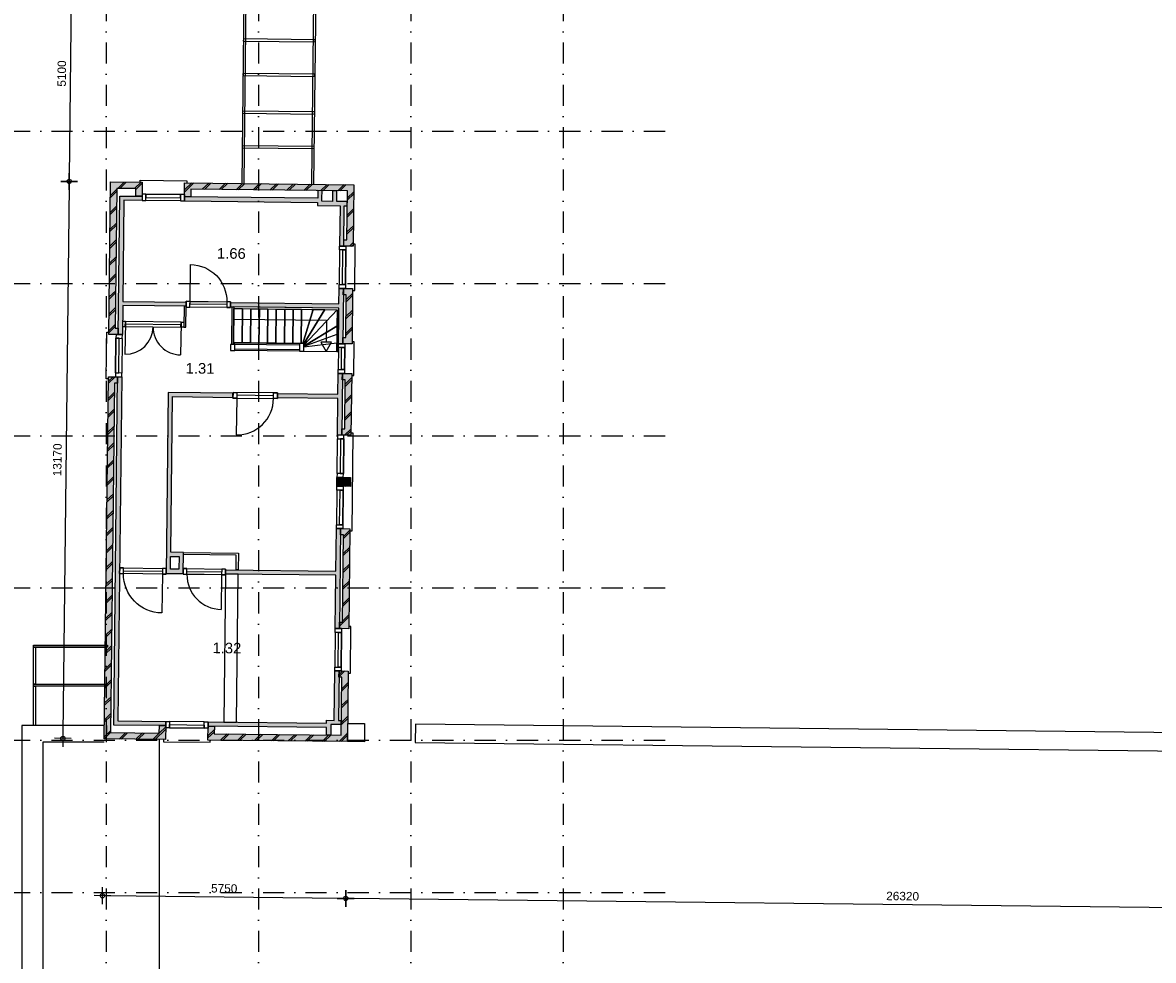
# Model space of a CAD drawing. Header units: millimetres. Extents: x -5500 to 79887, y -71178 to 5500.
# Tile 8 of 16: x 26822 to 53546, y -38207 to -16033. Entities that reach past the tile are written whole.
import ezdxf

# ---------------------------------------------------------------- set-up
doc = ezdxf.new("R2010")
doc.units = ezdxf.units.MM
doc.header["$LTSCALE"] = 100
doc.linetypes.add('p_stramien$0$DASHDOT', pattern=[1, 0.5, -0.25, 0, -0.25])
for name, color, linetype in [('1e verdieping_deel 2$0$A--A21--_BUITENWAND', 9, 'Continuous'), ('1e verdieping_deel 2$0$A--T$1A_0_25MM', 4, 'Continuous'), ('1e verdieping_deel 2$1$A--L21--_BUITENWAND', 2, 'Continuous'), ('1e verdieping_deel 2$1$A--L22--_BINNENWAND', 2, 'Continuous'), ('1e verdieping_deel 2$1$A--L24--_TRAPPEN', 1, 'Continuous'), ('1e verdieping_deel 2$1$A--L31--_BUITENKOZIJN', 1, 'Continuous'), ('1e verdieping_deel 2$1$A--L32--_BINNENKOZIJN', 1, 'Continuous'), ('A--L27--_DAKEN', 7, 'Continuous'), ('A--M$1A_MAATVOERING', 1, 'Continuous'), ('p_stramien$0$A--L$7A-_STRAMIEN', 250, 'p_stramien$0$DASHDOT')]:
    doc.layers.add(name, color=color, linetype=linetype)
doc.styles.add('1e verdieping_deel 2$0$TEXT-0_25', font='arial.ttf', dxfattribs={"height": 250})
doc.styles.add('TEXT-0_20', font='arial.ttf', dxfattribs={"height": 200})
doc.dimstyles.new('DIM-2', dxfattribs={"dimscale": 100, "dimtxt": 2, "dimasz": 1, "dimexe": 0, "dimexo": 0, "dimgap": 0, "dimtad": 0, "dimdec": 0, "dimzin": 0, "dimdsep": 46, "dimtxsty": 'TEXT-0_20', "dimblk1": 'MAATPUNT', "dimblk2": 'MAATPUNT', "dimsah": 1, "dimcen": 0, "dimse1": 1, "dimse2": 1, "dimclrd": 9, "dimclre": 1, "dimclrt": 2, "dimazin": 0, "dimtfac": 0.75, "dimtdec": 0, "dimtix": 1, "dimtmove": 2, "dimatfit": 3, "dimfxl": 1, "dimtvp": 1, "dimtolj": 1, "dimtzin": 0, "dimarcsym": 0})
pattern_1 = [(44.3514, (28751.47, -32919.44), (-197.723, 202.251), []), (44.3514, (28801.47, -32920), (-197.723, 202.251), [])]

# ---------------------------------------------------------------- blocks, each defined once
blk = doc.blocks.new('p_stramien')
at = {"layer": 'p_stramien$0$A--L$7A-_STRAMIEN', "ltscale": 10}
for points in [[(28800, 4500), (28800, -70400)], [(32400, 4500), (32400, -70400)], [(36000, 4500), (36000, -70400)], [(39600, 4500), (39600, -70400)], [(-4500.1, -18600), (42100, -18600)], [(-4500.1, -22200), (42100, -22200)], [(-4500.1, -25800), (42100, -25800)], [(-4500.1, -29400), (42100, -29400)], [(-4500.1, -33000), (42100, -33000)], [(-4500.1, -36600), (42100, -36600)]]:
    blk.add_lwpolyline(points, dxfattribs=at)
blk = doc.blocks.new('MAATPUNT')
at = {"color": 9, "linetype": 'Continuous'}
for p, q in [((-2, 0), (2, 0)), ((0, 2), (0, -2))]:
    blk.add_line(p, q, dxfattribs=at)
at = {"color": 1, "linetype": 'Continuous'}
blk.add_circle((0, 0), 0.5, dxfattribs=at)
blk = doc.blocks.new('*D388')
at = {"layer": 'A--M$1A_MAATVOERING', "color": 9, "lineweight": -2}
blk.add_line((60677, -37040), (34559, -36744), dxfattribs=at)
at = {"layer": 'A--M$1A_MAATVOERING', "color": 9, "lineweight": -2, "xscale": 100, "yscale": 100, "zscale": 100}
for p, rotation in [((34459, -36743), 179.351396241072), ((60777, -37041), 359.351396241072)]:
    blk.add_blockref('MAATPUNT', p, dxfattribs=dict(at, rotation=rotation))
at = {"layer": 'A--M$1A_MAATVOERING', "color": 2, "insert": (47620, -36688), "char_height": 200, "attachment_point": 5, "rotation": 359.3514, "style": 'TEXT-0_20'}
blk.add_mtext('\\A1;26320', dxfattribs=at)
blk = doc.blocks.new('*D389')
at = {"layer": 'A--M$1A_MAATVOERING', "color": 9, "lineweight": -2}
blk.add_line((34359, -36742), (28809, -36679), dxfattribs=at)
at = {"layer": 'A--M$1A_MAATVOERING', "color": 9, "lineweight": -2, "xscale": 100, "yscale": 100, "zscale": 100}
for p, rotation in [((28709, -36678), 179.351396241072), ((34459, -36743), 359.351396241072)]:
    blk.add_blockref('MAATPUNT', p, dxfattribs=dict(at, rotation=rotation))
at = {"layer": 'A--M$1A_MAATVOERING', "color": 2, "insert": (31586, -36506), "char_height": 200, "attachment_point": 5, "rotation": 359.3514, "style": 'TEXT-0_20'}
blk.add_mtext('\\A1;5750', dxfattribs=at)
blk = doc.blocks.new('*D391')
at = {"layer": 'A--M$1A_MAATVOERING', "color": 9, "lineweight": -2}
blk.add_line((27979, -14790), (27923, -19689), dxfattribs=at)
at = {"layer": 'A--M$1A_MAATVOERING', "color": 9, "lineweight": -2, "xscale": 100, "yscale": 100, "zscale": 100}
for p, rotation in [((27980, -14690), 89.351396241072), ((27922, -19789), 269.351396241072)]:
    blk.add_blockref('MAATPUNT', p, dxfattribs=dict(at, rotation=rotation))
at = {"layer": 'A--M$1A_MAATVOERING', "color": 2, "insert": (27747, -17237), "char_height": 200, "attachment_point": 5, "rotation": 89.3514, "style": 'TEXT-0_20'}
blk.add_mtext('\\A1;5100', dxfattribs=at)
blk = doc.blocks.new('*D392')
at = {"layer": 'A--M$1A_MAATVOERING', "color": 9, "lineweight": -2}
blk.add_line((27921, -19889), (27774, -32858), dxfattribs=at)
at = {"layer": 'A--M$1A_MAATVOERING', "color": 9, "lineweight": -2, "xscale": 100, "yscale": 100, "zscale": 100}
for p, rotation in [((27922, -19789), 89.351396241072), ((27773, -32958), 269.351396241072)]:
    blk.add_blockref('MAATPUNT', p, dxfattribs=dict(at, rotation=rotation))
at = {"layer": 'A--M$1A_MAATVOERING', "color": 2, "insert": (27643, -26371), "char_height": 200, "attachment_point": 5, "rotation": 89.3514, "style": 'TEXT-0_20'}
blk.add_mtext('\\A1;13170', dxfattribs=at)
blk = doc.blocks.new('1e verdieping_deel 2$0$bi_d_koz_1050')
at = {"layer": '1e verdieping_deel 2$1$A--L31--_BUITENKOZIJN', "color": 1}
for points in [[(-135, 0), (0, 0), (0, -90), (-135, -90)], [(-135, -960), (-67.5, -960), (-67.5, -90), (-135, -90)], [(-135, -960), (0, -960), (0, -1050), (-135, -1050)]]:
    blk.add_lwpolyline(points, close=True, dxfattribs=at)
at = {"layer": '1e verdieping_deel 2$1$A--L31--_BUITENKOZIJN', "color": 9}
blk.add_lwpolyline([(-135, 0), (-135, -1050), (0, -1050), (0, 0)], close=True, dxfattribs=at)
blk.add_lwpolyline([(-135, -90), (-1005, -90)], dxfattribs=at)
blk.add_arc((-135, -90), 870, 180, 270, dxfattribs=at)
blk = doc.blocks.new('1e verdieping_deel 2$0$bu_d_koz_1100')
at = {"layer": '1e verdieping_deel 2$1$A--L31--_BUITENKOZIJN', "color": 1}
for points in [[(-67.5, 0), (67.5, 0), (67.5, -90), (-67.5, -90)], [(-67.5, -1010), (0, -1010), (0, -90), (-67.5, -90)], [(-67.5, -1010), (67.5, -1010), (67.5, -1100), (-67.5, -1100)]]:
    blk.add_lwpolyline(points, close=True, dxfattribs=at)
at = {"layer": '1e verdieping_deel 2$1$A--L31--_BUITENKOZIJN', "color": 9}
blk.add_lwpolyline([(-67.5, 0), (-67.5, -1100), (67.5, -1100), (67.5, 0)], close=True, dxfattribs=at)
blk.add_lwpolyline([(-67.5, -90), (-987.5, -90)], dxfattribs=at)
blk.add_arc((-67.5, -90), 920, 180, 270, dxfattribs=at)
blk = doc.blocks.new('1e verdieping_deel 2$0$bu_d_koz_1000')
at = {"layer": '1e verdieping_deel 2$1$A--L31--_BUITENKOZIJN', "color": 9}
blk.add_lwpolyline([(1000, -67.5), (0, -67.5), (0, 67.5), (1000, 67.5)], close=True, dxfattribs=at)
at = {"layer": '1e verdieping_deel 2$1$A--L31--_BUITENKOZIJN', "color": 1}
for points in [[(90, -67.5), (90, 67.5), (0, 67.5), (0, -67.5)], [(90, -67.5), (90, 0), (910, 0), (910, -67.5)], [(1000, -67.5), (1000, 67.5), (910, 67.5), (910, -67.5)]]:
    blk.add_lwpolyline(points, close=True, dxfattribs=at)
at = {"layer": '1e verdieping_deel 2$1$A--L31--_BUITENKOZIJN', "color": 9}
blk.add_lwpolyline([(910, -67.5), (910, -887.5)], dxfattribs=at)
blk.add_arc((910, -67.5), 820, 180, 270, dxfattribs=at)
blk = doc.blocks.new('1e verdieping_deel 2$0$bu_koz_1000_2')
at = {"layer": '1e verdieping_deel 2$1$A--L31--_BUITENKOZIJN', "color": 1}
blk.add_lwpolyline([(0, -150), (0, 0)], dxfattribs=at)
for points in [[(0, 0), (0, -150), (90, -150), (90, 0)], [(90, 0), (910, 0), (910, -150), (90, -150)], [(910, 0), (910, -150), (1000, -150), (1000, 0)]]:
    blk.add_lwpolyline(points, close=True, dxfattribs=at)
at = {"layer": '1e verdieping_deel 2$1$A--L31--_BUITENKOZIJN', "color": 9}
blk.add_lwpolyline([(90, -150), (910, -150), (910, -75), (90, -75)], close=True, dxfattribs=at)

msp = doc.modelspace()

# ---------------------------------------------------------------- hatches: boundary and pattern name
at = {"layer": '1e verdieping_deel 2$0$A--A21--_BUITENWAND'}
h = msp.add_hatch(dxfattribs=at)
h.set_pattern_fill('BAKSTEEN', color=256, scale=100, angle=359.3514, style=0)
h.set_pattern_definition(pattern_1)
h.paths.add_polyline_path([(29498.3, -19957.1), (29496.2, -20137.1), (29646.2, -20138.8), (29649.9, -19808.8), (28900, -19800.3), (28859.2, -23405.1), (29079.2, -23407.5), (29080.9, -23257.6), (29010.9, -23256.8), (29048.3, -19952)])
for color, points in [(8, [(29498.3, -19957.1), (29496.2, -20137.1), (29646.2, -20138.8), (29649.9, -19808.8), (28900, -19800.3), (28859.2, -23405.1), (29079.2, -23407.5), (29080.9, -23257.6), (29010.9, -23256.8), (29048.3, -19952)]), (256, [(34425.1, -20262.9), (34245.1, -20260.8), (34248, -20010.8), (34148, -20009.7), (34145.1, -20259.7), (33895.1, -20256.9), (33895.9, -20186.9), (33898, -20006.9), (33798, -20005.7), (33795.9, -20185.7), (30646.1, -20150.1), (30645, -20250.1), (33794.8, -20285.7), (33794, -20355.7), (34324, -20361.7), (34313.2, -21316.7), (34413.2, -21317.8), (34424, -20362.9), (34494, -20363.6), (34495.1, -20263.6)]), (8, [(30649.9, -19820.1), (30646.1, -20150.1), (30796.1, -20151.8), (30798.2, -19971.8), (34497.9, -20013.7), (34484.9, -21168.6), (34414.9, -21167.8), (34413.2, -21317.8), (34633.2, -21320.3), (34649.6, -19865.4)]), (256, [(29646.2, -20138.8), (29116.2, -20132.8), (29079.2, -23407.5), (29179.2, -23408.7), (29186.9, -22723.7), (30686.8, -22740.7), (30688, -22640.7), (29188.1, -22623.7), (29215.1, -20233.9), (29645.1, -20238.7)]), (256, [(34401.8, -22317.7), (34301.9, -22316.6), (34297.7, -22681.6), (31737.9, -22652.6), (31736.8, -22752.6), (34296.6, -22781.6), (34287, -23626.5), (34387, -23627.6)]), (8, [(34621.8, -22320.2), (34401.8, -22317.7), (34400.2, -22467.7), (34470.1, -22468.5), (34458.7, -23478.4), (34388.7, -23477.7), (34387, -23627.6), (34607, -23630.1)]), (8, [(30200.8, -32985.9), (30204.6, -32655.9), (30054.6, -32654.2), (30052.5, -32834.2), (28902.6, -32821.1), (28996.2, -24556.7), (29066.2, -24557.5), (29067.9, -24407.5), (28847.9, -24405), (28750.9, -32969.4)]), (256, [(28974.6, -32642), (30204.6, -32655.9), (30205.7, -32555.9), (29075.8, -32543.1), (29167.8, -24408.6), (29067.9, -24407.5)]), (256, [(34379.1, -24327.6), (34279.1, -24326.5), (34273.5, -24821.4), (32843.6, -24805.2), (32842.5, -24905.2), (34272.4, -24921.4), (34262.6, -25786.4), (34362.6, -25787.5)]), (8, [(34599.1, -24330.1), (34379.1, -24327.6), (34377.4, -24477.6), (34447.4, -24478.4), (34434.3, -25638.3), (34364.3, -25637.5), (34362.6, -25787.5), (34582.6, -25790)]), (256, [(34351.2, -26787.4), (34251.3, -26786.3), (34248.9, -26996.3), (34348.9, -26997.4)]), (8, [(34571.2, -26789.9), (34351.2, -26787.4), (34348.9, -26997.4), (34568.9, -26999.9)]), (256, [(34337.6, -27997.4), (34237.6, -27996.2), (34226.2, -29001.2), (31616.3, -28971.6), (31615.2, -29071.6), (34225, -29101.2), (34210.8, -30361.1), (34310.8, -30362.2)]), (8, [(34557.5, -27999.9), (34337.6, -27997.4), (34335.9, -28147.4), (34405.8, -28148.1), (34382.5, -30213), (34312.5, -30212.2), (34310.8, -30362.2), (34530.8, -30364.7)]), (8, [(34519.4, -31364.6), (34299.5, -31362.1), (34297.8, -31512.1), (34367.8, -31512.9), (34352.2, -32882.8), (31352.4, -32848.9), (31354.5, -32668.9), (31204.5, -32667.2), (31200.8, -32997.2), (34500.5, -33034.5)]), (256, [(31204.5, -32667.2), (34004.3, -32698.9), (34002.3, -32878.9), (34102.3, -32880), (34105.1, -32630), (34355.1, -32632.9), (34356.2, -32532.9), (34286.2, -32532.1), (34299.5, -31362.1), (34199.5, -31361), (34186.2, -32530.9), (34006.2, -32528.9), (34005.4, -32598.9), (31205.6, -32567.2)])]:
    msp.add_hatch(color=color, dxfattribs=at).paths.add_polyline_path(points)
h = msp.add_hatch(dxfattribs=at)
h.set_pattern_fill('BAKSTEEN', color=256, scale=100, angle=359.3514, style=0)
h.set_pattern_definition(pattern_1)
h.paths.add_polyline_path([(30649.9, -19820.1), (30646.1, -20150.1), (30796.1, -20151.8), (30798.2, -19971.8), (34497.9, -20013.7), (34484.9, -21168.6), (34414.9, -21167.8), (34413.2, -21317.8), (34633.2, -21320.3), (34649.6, -19865.4)])
h = msp.add_hatch(dxfattribs=at)
h.set_pattern_fill('BAKSTEEN', color=256, scale=100, angle=359.3514, style=0)
h.set_pattern_definition(pattern_1)
h.paths.add_polyline_path([(34621.8, -22320.2), (34401.8, -22317.7), (34400.2, -22467.7), (34470.1, -22468.5), (34458.7, -23478.4), (34388.7, -23477.7), (34387, -23627.6), (34607, -23630.1)])
h = msp.add_hatch(dxfattribs=at)
h.set_pattern_fill('BAKSTEEN', color=256, scale=100, angle=359.3514, style=0)
h.set_pattern_definition(pattern_1)
h.paths.add_polyline_path([(30200.8, -32985.9), (30204.6, -32655.9), (30054.6, -32654.2), (30052.5, -32834.2), (28902.6, -32821.1), (28996.2, -24556.7), (29066.2, -24557.5), (29067.9, -24407.5), (28847.9, -24405), (28750.9, -32969.4)])
h = msp.add_hatch(dxfattribs=at)
h.set_pattern_fill('BAKSTEEN', color=256, scale=100, angle=359.3514, style=0)
h.set_pattern_definition(pattern_1)
h.paths.add_polyline_path([(34599.1, -24330.1), (34379.1, -24327.6), (34377.4, -24477.6), (34447.4, -24478.4), (34434.3, -25638.3), (34364.3, -25637.5), (34362.6, -25787.5), (34582.6, -25790)])
h = msp.add_hatch(color=256, dxfattribs=at)
h.paths.add_polyline_path([(30215.3, -29055.8), (30615.3, -29060.3), (30620.9, -28560.3), (30321, -28556.9), (30362.6, -24877.2), (31792.5, -24893.4), (31793.7, -24793.4), (30263.8, -24776)])
h.paths.add_polyline_path([(30319.8, -28656.9), (30519.8, -28659.2), (30516.4, -28959.2), (30316.4, -28956.9)], flags=16)
h = msp.add_hatch(dxfattribs=at)
h.set_pattern_fill('BAKSTEEN', color=256, scale=100, angle=359.3514, style=0)
h.set_pattern_definition(pattern_1)
h.paths.add_polyline_path([(34571.2, -26789.9), (34351.2, -26787.4), (34348.9, -26997.4), (34568.9, -26999.9)])
h = msp.add_hatch(dxfattribs=at)
h.set_pattern_fill('BAKSTEEN', color=256, scale=100, angle=359.3514, style=0)
h.set_pattern_definition(pattern_1)
h.paths.add_polyline_path([(34557.5, -27999.9), (34337.6, -27997.4), (34335.9, -28147.4), (34405.8, -28148.1), (34382.5, -30213), (34312.5, -30212.2), (34310.8, -30362.2), (34530.8, -30364.7)])
h = msp.add_hatch(dxfattribs=at)
h.set_pattern_fill('BAKSTEEN', color=256, scale=100, angle=359.3514, style=0)
h.set_pattern_definition(pattern_1)
h.paths.add_polyline_path([(34519.4, -31364.6), (34299.5, -31362.1), (34297.8, -31512.1), (34367.8, -31512.9), (34352.2, -32882.8), (31352.4, -32848.9), (31354.5, -32668.9), (31204.5, -32667.2), (31200.8, -32997.2), (34500.5, -33034.5)])

# ---------------------------------------------------------------- linework, layer by layer
msp.add_lwpolyline([(28804.5, -32650), (28800, -33050)])
at = {"layer": '1e verdieping_deel 2$1$A--L21--_BUITENWAND'}
for points in [[(29496.2, -20137.1), (29498.3, -19957.1), (29048.3, -19952), (29010.9, -23256.8), (29080.9, -23257.6), (29079.2, -23407.5), (28859.2, -23405.1), (28900, -19800.3), (29649.9, -19808.8), (29646.2, -20138.8)], [(34425.1, -20262.9), (34245.1, -20260.8), (34248, -20010.8), (34148, -20009.7), (34145.1, -20259.7), (33895.1, -20256.9), (33895.9, -20186.9), (33898, -20006.9), (33798, -20005.7), (33795.9, -20185.7), (30646.1, -20150.1), (30645, -20250.1), (33794.8, -20285.7), (33794, -20355.7), (34324, -20361.7), (34313.2, -21316.7), (34413.2, -21317.8), (34424, -20362.9), (34494, -20363.6), (34495.1, -20263.6)], [(30646.1, -20150.1), (30649.9, -19820.1), (34649.6, -19865.4), (34633.2, -21320.3), (34413.2, -21317.8), (34414.9, -21167.8), (34484.9, -21168.6), (34497.9, -20013.7), (30798.2, -19971.8), (30796.1, -20151.8)], [(29116.2, -20132.8), (29646.2, -20138.8), (29645.1, -20238.7), (29215.1, -20233.9), (29188.1, -22623.7), (30688, -22640.7), (30686.8, -22740.7), (29186.9, -22723.7), (29179.2, -23408.7), (29079.2, -23407.5)], [(34301.9, -22316.6), (34401.8, -22317.7), (34387, -23627.6), (34287, -23626.5), (34296.6, -22781.6), (31736.8, -22752.6), (31737.9, -22652.6), (34297.7, -22681.6), (34301.9, -22316.6)], [(34401.8, -22317.7), (34621.8, -22320.2), (34607, -23630.1), (34387, -23627.6), (34388.7, -23477.7), (34458.7, -23478.4), (34470.1, -22468.5), (34400.2, -22467.7)], [(30204.6, -32655.9), (30200.8, -32985.9), (28750.9, -32969.4), (28847.9, -24405), (29067.9, -24407.5), (29066.2, -24557.5), (28996.2, -24556.7), (28902.6, -32821.1), (30052.5, -32834.2), (30054.6, -32654.2)], [(30204.6, -32655.9), (28974.6, -32642), (29067.9, -24407.5), (29167.8, -24408.6), (29075.8, -32543.1), (30205.7, -32555.9)], [(34279.1, -24326.5), (34379.1, -24327.6), (34362.6, -25787.5), (34262.6, -25786.4), (34272.4, -24921.4), (32842.5, -24905.2), (32843.6, -24805.2), (34273.5, -24821.4), (34279.1, -24326.5)], [(34379.1, -24327.6), (34599.1, -24330.1), (34582.6, -25790), (34362.6, -25787.5), (34364.3, -25637.5), (34434.3, -25638.3), (34447.4, -24478.4), (34377.4, -24477.6), (34379.1, -24327.6)], [(30215.3, -29055.8), (30615.3, -29060.3), (30620.9, -28560.3), (30321, -28556.9), (30362.6, -24877.2), (31792.5, -24893.4), (31793.7, -24793.4), (30263.8, -24776)], [(34251.3, -26786.3), (34351.2, -26787.4), (34348.9, -26997.4), (34248.9, -26996.3)], [(34351.2, -26787.4), (34571.2, -26789.9), (34568.9, -26999.9), (34348.9, -26997.4)], [(34237.6, -27996.2), (34337.6, -27997.4), (34310.8, -30362.2), (34210.8, -30361.1), (34225, -29101.2), (31615.2, -29071.6), (31616.3, -28971.6), (34226.2, -29001.2)], [(34337.6, -27997.4), (34557.5, -27999.9), (34530.8, -30364.7), (34310.8, -30362.2), (34312.5, -30212.2), (34382.5, -30213), (34405.8, -28148.1), (34335.9, -28147.4)], [(30319.8, -28656.9), (30519.8, -28659.2), (30516.4, -28959.2), (30316.4, -28956.9)], [(34299.5, -31362.1), (34519.4, -31364.6), (34500.5, -33034.5), (31200.8, -32997.2), (31204.5, -32667.2), (31354.5, -32668.9), (31352.4, -32848.9), (34352.2, -32882.8), (34367.8, -31512.9), (34297.8, -31512.1)], [(34004.3, -32698.9), (31204.5, -32667.2), (31205.6, -32567.2), (34005.4, -32598.9), (34006.2, -32528.9), (34186.2, -32530.9), (34199.5, -31361), (34299.5, -31362.1), (34286.2, -32532.1), (34356.2, -32532.9), (34355.1, -32632.9), (34105.1, -32630), (34102.3, -32880), (34002.3, -32878.9)]]:
    msp.add_lwpolyline(points, close=True, dxfattribs=at)
at = {"layer": '1e verdieping_deel 2$1$A--L21--_BUITENWAND', "color": 1}
msp.add_lwpolyline([(30620.9, -28560.3), (31920.9, -28575), (31916.3, -28975), (31866.3, -28974.4), (31870.3, -28624.5), (30620.4, -28610.3)], close=True, dxfattribs=at)
at = {"layer": '1e verdieping_deel 2$1$A--L21--_BUITENWAND', "color": 9}
for points in [[(36105.3, -32622.7), (36100.4, -33052.6), (55744.2, -33275), (55753.2, -32475.1), (54953.3, -32466), (54949.1, -32836), (36105.3, -32622.7)], [(34505.4, -32604.6), (34905.4, -32609.1), (34900.5, -33039.1), (34500.5, -33034.5), (34505.4, -32604.6)]]:
    msp.add_lwpolyline(points, dxfattribs=at)
at = {"layer": '1e verdieping_deel 2$1$A--L22--_BINNENWAND', "color": 1, "ltscale": 0.1}
msp.add_lwpolyline([(31915.2, -29075), (31615.2, -29071.6), (31575.6, -32571.4), (31875.6, -32574.8)], close=True, dxfattribs=at)
at = {"layer": '1e verdieping_deel 2$1$A--L24--_TRAPPEN'}
for points in [[(31766.7, -23643), (31776.8, -22753), (31816.8, -22753.5), (31806.7, -23643.4)], [(31816.3, -22793.5), (32016.3, -22795.8), (32007.1, -23605.7), (31807.1, -23603.4)], [(31816.8, -22753.5), (31816.3, -22793.5), (34256.1, -22821.1), (34244.9, -23811), (34284.9, -23811.5), (34296.6, -22781.6)], [(32016.3, -22795.8), (32216.3, -22798), (32207.1, -23608), (32007.1, -23605.7)], [(32216.3, -22798), (32416.3, -22800.3), (32407.1, -23610.2), (32207.1, -23608)], [(32416.3, -22800.3), (32616.2, -22802.5), (32607.1, -23612.5), (32407.1, -23610.2)], [(32616.2, -22802.5), (32816.2, -22804.8), (32807.1, -23614.8), (32607.1, -23612.5)], [(32816.2, -22804.8), (33016.2, -22807.1), (33007.1, -23617), (32807.1, -23614.8)], [(33016.2, -22807.1), (33216.2, -22809.3), (33207, -23619.3), (33007.1, -23617)], [(33216.2, -22809.3), (33416.2, -22811.6), (33407, -23621.5), (33207, -23619.3)], [(31736.7, -23642.6), (31735.1, -23782.6), (31835.1, -23783.8), (31836.7, -23643.8)], [(31807.1, -23603.4), (33367, -23621.1), (33366.6, -23661.1), (31806.7, -23643.4)], [(31835.5, -23743.8), (33365.4, -23761.1), (33365, -23801.1), (31835.1, -23783.8)], [(33367, -23621.1), (33365, -23801.1), (33465, -23802.2), (33467, -23622.2), (33367, -23621.1)]]:
    msp.add_lwpolyline(points, close=True, dxfattribs=at)
for points in [[(33407, -23621.5), (33416.2, -22811.6), (33689.1, -22814.7), (33443.7, -23622)], [(33443.6, -23622), (33689.1, -22814.7), (33966.1, -22817.8), (33466.9, -23629.3)], [(33466.6, -23658.3), (34256.1, -22821.1), (34256.1, -22821.1), (34251.7, -23211.1), (33466.3, -23681.6)], [(33466.9, -23629.3), (33966.1, -22817.8), (33966.1, -22817.8), (34256.1, -22821.1), (33466.6, -23658.3)], [(33466.3, -23681.6), (34251.7, -23211.1), (34251.7, -23211.1), (34249.5, -23411.1), (33466.2, -23693.6)], [(33465, -23802.2), (34244.9, -23811), (34247.2, -23611.1), (33466.1, -23705.6)]]:
    msp.add_lwpolyline(points, dxfattribs=at)
at = {"layer": '1e verdieping_deel 2$1$A--L24--_TRAPPEN', "color": 9}
msp.add_lwpolyline([(31813.5, -23043.5), (34003.3, -23068.3), (33997.4, -23588.9)], dxfattribs=at)
msp.add_lwpolyline([(33870.8, -23587.5), (33995, -23808.2), (34124, -23590.4)], close=True, dxfattribs=at)
at = {"layer": '1e verdieping_deel 2$1$A--L31--_BUITENKOZIJN', "color": 9}
for points in [[(32057.5, -14735.7), (31999.8, -19835.4)], [(32107.5, -14736.3), (32049.8, -19835.9)], [(33707.4, -14754.4), (33649.7, -19854.1)], [(33757.4, -14754.9), (33699.7, -19854.6)]]:
    msp.add_lwpolyline(points, dxfattribs=at)
for points in [[(32038.5, -16418.9), (32037.9, -16468.9), (33737.8, -16488.2), (33738.4, -16438.2)], [(32029.2, -17235.5), (32028.7, -17285.5), (33728.6, -17304.8), (33729.1, -17254.8)], [(32019.1, -18127.2), (32018.6, -18177.1), (33718.5, -18196.4), (33719, -18146.4)], [(32009.9, -18943.8), (32009.3, -18993.8), (33709.2, -19013), (33709.8, -18963)], [(34436, -23718.2), (34430.1, -24238.2), (34355.1, -24237.3), (34361, -23717.4)]]:
    msp.add_lwpolyline(points, close=True, dxfattribs=at)
at = {"layer": '1e verdieping_deel 2$1$A--L31--_BUITENKOZIJN'}
for points in [[(29599.9, -19808.2), (29600.5, -19758.2), (30700.6, -19770.7), (30700.1, -19820.7)], [(34621.3, -22370.2), (34671.3, -22370.8), (34683.7, -21270.7), (34633.7, -21270.1)], [(28847.3, -24455), (28797.3, -24454.4), (28809.8, -23354.3), (28859.8, -23354.9)], [(34598.5, -24380.1), (34648.5, -24380.6), (34657.6, -23580.5), (34607.6, -23579.9)], [(34557, -28049.8), (34607, -28050.4), (34633.1, -25740.6), (34583.1, -25740)], [(34518.9, -31414.6), (34568.9, -31415.2), (34581.3, -30315.1), (34531.3, -30314.5)], [(30150.8, -32985.3), (30150.3, -33035.3), (31250.4, -33047.7), (31250.9, -32997.7)]]:
    msp.add_lwpolyline(points, dxfattribs=at)
at = {"layer": '1e verdieping_deel 2$1$A--L31--_BUITENKOZIJN', "color": 1}
for points in [[(34286, -23716.5), (34280.1, -24236.5), (34430.1, -24238.2), (34436, -23718.2)], [(34287, -23626.5), (34437, -23628.2), (34436, -23718.2), (34286, -23716.5)], [(34280.1, -24236.5), (34430.1, -24238.2), (34429.1, -24328.2), (34279.1, -24326.5)]]:
    msp.add_lwpolyline(points, close=True, dxfattribs=at)
msp.add_lwpolyline([(34437, -23628.2), (34287, -23626.5)], dxfattribs=at)
at = {"layer": '1e verdieping_deel 2$1$A--L32--_BINNENKOZIJN', "color": 1}
for points in [[(30681.2, -23233.7), (30686.8, -22740.7), (30636.8, -22740.1), (30631.2, -23233.1)], [(29182.6, -23102.7), (29181.3, -23216.7), (29248.3, -23217.4), (29249.6, -23103.5)], [(29249, -23160.4), (29248.3, -23217.4), (30564.2, -23232.3), (30564.9, -23175.3)], [(30632.5, -23119.1), (30631.2, -23233.1), (30564.2, -23232.3), (30565.5, -23118.3)]]:
    msp.add_lwpolyline(points, close=True, dxfattribs=at)
at = {"layer": '1e verdieping_deel 2$1$A--L32--_BINNENKOZIJN', "color": 9}
for points in [[(29249.4, -23124.5), (29240.9, -23875.4)], [(30565.3, -23139.3), (30556.8, -23890.3)]]:
    msp.add_lwpolyline(points, dxfattribs=at)
msp.add_lwpolyline([(29249.6, -23103.5), (29248.3, -23217.4), (30564.2, -23232.3), (30565.5, -23118.3)], close=True, dxfattribs=at)
for centre, start, end in [((29248.3, -23217.4), 269.3514, 359.3514), ((30564.2, -23232.3), 179.3514, 269.3514)]:
    msp.add_arc(centre, 658, start, end, dxfattribs=at)
at = {"layer": 'A--L27--_DAKEN'}
for points in [[(27075, -30800), (27075, -30750), (28826, -30749.9), (28825.5, -30799.9)], [(27075, -31675), (27075, -30800), (27125, -30800), (27125, -31675)], [(27075, -31725), (27075, -31675), (28815.6, -31675), (28815, -31725)], [(27075, -32650), (27075, -31725), (27125, -31725), (27125, -32650)]]:
    msp.add_lwpolyline(points, close=True, dxfattribs=at)
for points in [[(27075, -30750), (28775, -30750)], [(27075, -30800), (28775, -30800)], [(28754.5, -32650), (26800, -32650), (26800, -71177.6)], [(28750, -33050), (27300, -33050), (27300, -71177.6)], [(30050, -32984.1), (30050, -49400.8)]]:
    msp.add_lwpolyline(points, dxfattribs=at)

# ---------------------------------------------------------------- block references
msp.add_blockref('p_stramien', (0, 0))
for name, p, rotation in [('1e verdieping_deel 2$0$bu_koz_1000_2', (30645, -20250.1), 179.351396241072), ('1e verdieping_deel 2$0$bu_koz_1000_2', (29179.2, -23408.7), 269.351396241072), ('1e verdieping_deel 2$0$bi_d_koz_1050', (31793.9, -24775.9), 89.351396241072), ('1e verdieping_deel 2$0$bu_koz_1000_2', (34251.3, -26786.3), 89.351396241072), ('1e verdieping_deel 2$0$bu_d_koz_1000', (30615.8, -29010.3), 359.351396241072)]:
    msp.add_blockref(name, p, dxfattribs=dict(rotation=rotation))
at = {"xscale": -1}
for name, p, rotation in [('1e verdieping_deel 2$0$bu_koz_1000_2', (34313.2, -21316.7), 89.351396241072), ('1e verdieping_deel 2$0$bi_d_koz_1050', (30686.6, -22758.2), 89.351396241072), ('1e verdieping_deel 2$0$bu_koz_1000_2', (34248.9, -26996.3), 89.351396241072), ('1e verdieping_deel 2$0$bu_d_koz_1100', (30215.9, -29005.8), 269.351396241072), ('1e verdieping_deel 2$0$bu_koz_1000_2', (34210.8, -30361.1), 89.351396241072), ('1e verdieping_deel 2$0$bu_koz_1000_2', (31205.6, -32567.2), 359.351396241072)]:
    msp.add_blockref(name, p, dxfattribs=dict(at, rotation=rotation))

# ---------------------------------------------------------------- texts
at = {"layer": '1e verdieping_deel 2$0$A--T$1A_0_25MM', "char_height": 100, "width": 708.694, "attachment_point": 5, "rotation": 359.3514, "style": '1e verdieping_deel 2$0$TEXT-0_25'}
for s, insert in [('\\H2.5x;1.66', (31756, -21492.7)), ('\\H2.5x;1.31', (31015.2, -24209.5)), ('\\H2.5x;1.32', (31650.4, -30822.1))]:
    msp.add_mtext(s, dxfattribs=dict(at, insert=insert))

# ---------------------------------------------------------------- dimensions: what is measured, and where the dimension line sits
at = {"layer": 'A--M$1A_MAATVOERING'}
for base, p1, p2, angle, picture, middle in [((27922, -19789.2), (28957.7, -14700.6), (28900, -19800.3), 89.3514, '*D391', (27746.7, -17237.1)), ((27772.9, -32958.4), (28900, -19800.3), (28750.9, -32969.4), 89.3514, '*D392', (27643.2, -26371.5)), ((28708.9, -36677.9), (34500.5, -33034.5), (28750.9, -32969.4), 359.3514, '*D389', (31586.1, -36506.2)), ((34458.6, -36743), (60818.9, -33332.5), (34500.5, -33034.5), 359.3514, '*D388', (47620, -36687.7))]:
    dim = msp.add_linear_dim(base=base, p1=p1, p2=p2, angle=angle, dimstyle='DIM-2', dxfattribs=at)
    dim.commit()
    dim.dimension.update_dxf_attribs({"geometry": picture, "text_midpoint": middle})

doc.saveas('drawing.dxf')
